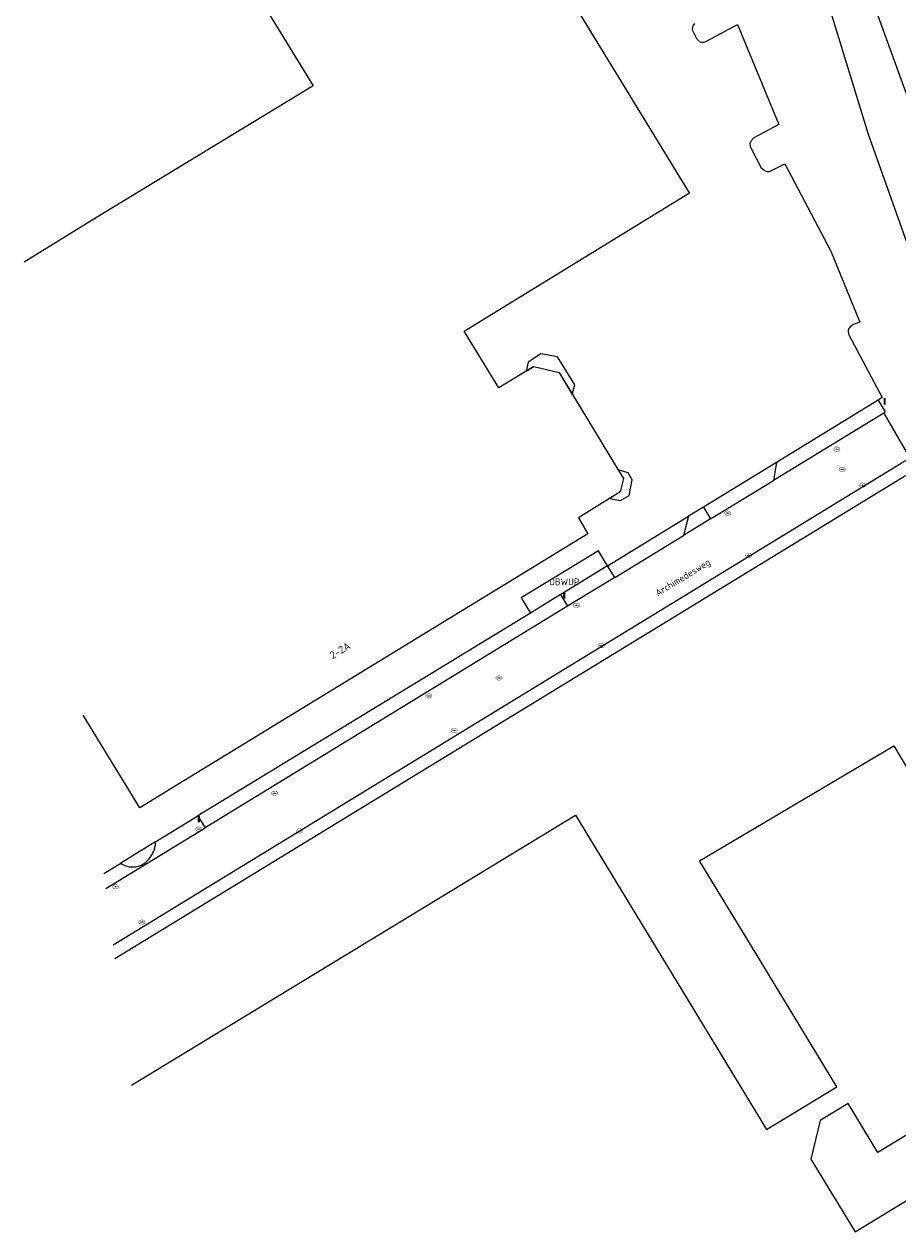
# Model space of a CAD drawing. Header units: metres. Extents: x 207155 to 208055, y 377332 to 379032.
# Tile 30 of 59: x 207257 to 207374, y 378114 to 378276. Entities that reach past the tile are written whole.
import ezdxf
from ezdxf.enums import TextEntityAlignment as Align

# ---------------------------------------------------------------- set-up
doc = ezdxf.new("R2010")
doc.units = ezdxf.units.M
for name, color, linetype, lineweight in [('GB', 1, 'Continuous', 25), ('GIMGMV', 7, 'Continuous', 25), ('GMV', 7, 'Continuous', 25), ('GP1', 7, 'Continuous', 25)]:
    doc.layers.add(name, color=color, linetype=linetype, lineweight=lineweight)
for name, color, linetype in [('NAR', 7, 'Continuous'), ('OBWUP', 7, 'Continuous'), ('ORL', 7, 'Continuous'), ('PPAL', 232, 'Continuous'), ('PPUT', 232, 'Continuous')]:
    doc.layers.add(name, color=color, linetype=linetype)
doc.styles.add('ISO', font='isocpeur.ttf', dxfattribs={"height": 1})

# ---------------------------------------------------------------- blocks, each defined once
blk = doc.blocks.new('put')
at = {"linetype": 'ByBlock', "lineweight": -2}
h = blk.add_hatch(color=0, dxfattribs=at)
h.dxf.hatch_style = 1
edge = h.paths.add_edge_path()
edge.add_spline(control_points=[(0.44, 0), (0.44, 0.04), (0.43, 0.09), (0.36, 0.2), (0.28, 0.26), (0.09, 0.32), (-0.02, 0.33), (-0.22, 0.29), (-0.31, 0.24), (-0.42, 0.12), (-0.44, 0.06), (-0.44, -0.06), (-0.42, -0.12), (-0.33, -0.22), (-0.28, -0.26), (-0.1, -0.33), (0.04, -0.33), (0.27, -0.27), (0.37, -0.2), (0.43, -0.08), (0.44, -0.04), (0.44, 0)], knot_values=[0, 0, 0, 0, 0.380029, 0.380029, 1.118666, 1.118666, 1.857303, 1.857303, 2.59594, 2.59594, 3.13294, 3.13294, 3.66994, 3.66994, 4.20694, 4.20694, 5.079565, 5.079565, 5.952189, 5.952189, 6.283185, 6.283185, 6.283185, 6.283185], degree=3, periodic=0)
edge = h.paths.add_edge_path(flags=16)
edge.add_ellipse((0, 0), major_axis=(0.392, 0), ratio=0.689655, start_angle=0, end_angle=360)
h = blk.add_hatch(color=0, dxfattribs=at)
h.dxf.hatch_style = 1
h.paths.add_polyline_path([(-0.1, 0, -0.096396), (-0.09, 0.04), (-0.25, 0.04, 1), (-0.25, -0.04), (-0.09, -0.04, -0.096396)])
at = {"linetype": 'ByBlock', "lineweight": -2, "true_color": 0x681648}
h = blk.add_hatch(color=219, dxfattribs=at)
h.dxf.hatch_style = 1
h.paths.add_polyline_path([(0.1, 0, 1), (-0.1, 0, 1)])
at = {"linetype": 'ByBlock', "lineweight": -2}
h = blk.add_hatch(color=0, dxfattribs=at)
h.dxf.hatch_style = 1
h.paths.add_polyline_path([(0.25, 0.04), (0.09, 0.04, -0.096396), (0.1, 0, -0.096396), (0.09, -0.04), (0.25, -0.04, 1)])
at = {"color": 0, "linetype": 'ByBlock', "lineweight": -2}
blk.add_attdef('PUT', (0.5, 0.35), '', height=0.5, dxfattribs=at)
blk = doc.blocks.new('paal')
at = {"linetype": 'ByBlock', "lineweight": -2}
h = blk.add_hatch(color=0, dxfattribs=at)
h.dxf.hatch_style = 1
h.paths.add_polyline_path([(0.15, 0.8), (-0.15, 0.8), (-0.15, -0.1), (0, -0.1, -0.414214), (-0.1, 0, -1), (0.1, 0, -0.414214), (0, -0.1), (0.15, -0.1)])
at = {"linetype": 'ByBlock', "lineweight": -2, "true_color": 0x681648}
h = blk.add_hatch(color=219, dxfattribs=at)
h.dxf.hatch_style = 1
h.paths.add_polyline_path([(-0.1, 0, 1), (0.1, 0, 1)])
at = {"color": 0, "linetype": 'ByBlock', "lineweight": -2}
blk.add_attdef('PAAL', (0.5, 0.35), '', height=0.5, dxfattribs=at)

msp = doc.modelspace()

# ---------------------------------------------------------------- linework, layer by layer
at = {"layer": 'GB', "linetype": 'Continuous', "lineweight": 13}
for points in [[(207345.819, 378253.321), (207322.152, 378292.05)], [(207283.913, 378286.343), (207295.332, 378267.664)], [(207295.332, 378267.664), (207266.294, 378250)], [(207315.611, 378234.763), (207345.819, 378253.321)], [(207266.294, 378250), (207256.574, 378244.035)], [(207320.239, 378227.173), (207315.611, 378234.763)], [(207324.948, 378230.045), (207320.239, 378227.173)], [(207324.948, 378230.045), (207328.324, 378229.214)], [(207328.324, 378229.214), (207336.17, 378216.313)], [(207336.17, 378216.313), (207336.962, 378215.011)], [(207336.962, 378215.011), (207336.518, 378213.215)], [(207336.518, 378213.215), (207332.342, 378210.615)], [(207332.342, 378210.615), (207330.912, 378209.725)], [(207330.912, 378209.725), (207332.191, 378207.585)], [(207332.191, 378207.585), (207321.821, 378201.239)], [(207321.821, 378201.239), (207277.185, 378173.99)], [(207272.075, 378170.871), (207264.494, 378183.291)], [(207347.159, 378163.755), (207373.229, 378179.186)], [(207373.229, 378179.186), (207380.501, 378166.9)], [(207277.185, 378173.99), (207272.075, 378170.871)], [(207270.964, 378133.67), (207330.542, 378169.855)], [(207330.542, 378169.855), (207345.487, 378145.248)], [(207354.76, 378151.266), (207347.159, 378163.755)], [(207365.578, 378133.454), (207354.76, 378151.266)], [(207345.487, 378145.248), (207356.134, 378127.718)], [(207396.742, 378140.245), (207371.067, 378124.651)], [(207356.134, 378127.718), (207365.578, 378133.454)], [(207367.09, 378131.198), (207363.329, 378128.914)], [(207371.067, 378124.651), (207367.09, 378131.198)], [(207363.329, 378128.914), (207362.111, 378123.741)], [(207362.111, 378123.741), (207368.029, 378113.998)], [(207368.029, 378113.998), (207379.858, 378121.182)]]:
    msp.add_lwpolyline(points, dxfattribs=at)
at = {"layer": 'GIMGMV', "linetype": 'Continuous', "lineweight": 13}
for points in [[(207333.609, 378205.32), (207323.222, 378199.019)], [(207334.831, 378203.306), (207333.609, 378205.32)], [(207323.222, 378199.019), (207324.494, 378196.969)]]:
    msp.add_lwpolyline(points, dxfattribs=at)
at = {"layer": 'GMV', "linetype": 'Continuous', "lineweight": 13}
for points in [[(207358.019, 378299.553), (207369.805, 378261.175)], [(207375.293, 378265.594), (207369.92, 378280.406)], [(207346.478, 378276.01), (207346.252, 378275.7)], [(207348.107, 378273.639), (207352.27, 378275.874)], [(207352.27, 378275.874), (207357.825, 378262.482)], [(207346.303, 378274.923), (207346.749, 378274.013)], [(207357.825, 378262.482), (207354.454, 378260.692)], [(207369.805, 378261.175), (207383.137, 378223.644)], [(207354.051, 378259.355), (207355.455, 378256.697)], [(207356.813, 378256.317), (207358.612, 378257.223)], [(207358.612, 378257.223), (207364.772, 378245.502)], [(207364.772, 378245.502), (207368.662, 378235.993)], [(207368.662, 378235.993), (207367.699, 378235.614)], [(207367.203, 378234.302), (207371.659, 378225.859)], [(207371.118, 378225.523), (207357.483, 378217.171)], [(207371.659, 378225.859), (207371.118, 378225.523)], [(207371.118, 378225.523), (207372.072, 378223.938)], [(207371.883, 378223.79), (207357.077, 378214.746)], [(207372.072, 378223.938), (207371.883, 378223.79)], [(207371.883, 378223.79), (207375.374, 378217.726)], [(207357.483, 378217.171), (207347.691, 378211.178)], [(207357.483, 378217.171), (207357.077, 378214.746)], [(207375.374, 378217.726), (207357.765, 378206.977)], [(207376.633, 378216.48), (207268.756, 378150.608)], [(207348.654, 378209.601), (207357.077, 378214.746)], [(207347.691, 378211.178), (207345.684, 378209.949)], [(207347.691, 378211.178), (207348.654, 378209.601)], [(207334.834, 378203.307), (207345.684, 378209.949)], [(207345.684, 378209.949), (207345.035, 378207.391)], [(207348.654, 378209.601), (207345.035, 378207.391)], [(207335.786, 378201.741), (207345.035, 378207.391)], [(207357.765, 378206.977), (207268.516, 378152.447)], [(207334.831, 378203.306), (207328.768, 378199.617)], [(207334.831, 378203.306), (207334.834, 378203.307)], [(207335.786, 378201.741), (207334.831, 378203.306)], [(207335.786, 378201.741), (207329.461, 378197.877)], [(207328.501, 378199.455), (207324.494, 378196.969)], [(207328.768, 378199.617), (207328.501, 378199.455)], [(207328.501, 378199.455), (207329.461, 378197.877)], [(207329.461, 378197.877), (207280.858, 378168.187)], [(207324.494, 378196.969), (207279.888, 378169.777)], [(207274.122, 378166.26), (207279.888, 378169.777)], [(207279.888, 378169.777), (207280.858, 378168.187)], [(207267.526, 378160.043), (207280.858, 378168.187)], [(207274.122, 378166.26), (207269.544, 378163.419)], [(207274.128, 378165.953), (207274.109, 378165.647)], [(207274.122, 378166.26), (207274.128, 378165.953)], [(207267.263, 378162.055), (207269.544, 378163.419)]]:
    msp.add_lwpolyline(points, dxfattribs=at)
for points in [[(207346.252, 378275.7, 0.196992), (207346.303, 378274.923)], [(207346.749, 378274.013, 0.1276259), (207347.343, 378273.541)], [(207347.343, 378273.541, 0.1858284), (207348.107, 378273.639)], [(207353.964, 378260.107, 0.1874526), (207354.051, 378259.355)], [(207354.454, 378260.692, 0.0568756), (207353.964, 378260.107)], [(207355.455, 378256.697, 0.0672505), (207356.052, 378256.209)], [(207356.052, 378256.209, 0.1654106), (207356.813, 378256.317)], [(207367.157, 378235.07, 0.2161503), (207367.203, 378234.302)], [(207367.699, 378235.614, 0.1252298), (207367.157, 378235.07)], [(207273.958, 378165.052, 0.0723039), (207274.109, 378165.647)], [(207272.679, 378163.398, 0.0864127), (207273.438, 378164.132)], [(207273.438, 378164.132, 0.0610315), (207273.958, 378165.052)], [(207269.544, 378163.419, 0.0741708), (207270.275, 378163.061)], [(207270.275, 378163.061, 0.0758827), (207271.079, 378162.93)], [(207271.079, 378162.93, 0.072951), (207271.915, 378163.041)], [(207271.915, 378163.041, 0.07959), (207272.679, 378163.398)]]:
    msp.add_lwpolyline(points, format="xyb", dxfattribs=at)
at = {"layer": 'GP1', "linetype": 'Continuous', "lineweight": 13}
for points in [[(207325.866, 378231.737), (207324.177, 378230.632)], [(207328.098, 378231.342), (207325.866, 378231.737)], [(207324.177, 378230.632), (207323.912, 378229.413)], [(207323.912, 378229.413), (207324.948, 378230.045)], [(207330.461, 378227.573), (207328.098, 378231.342)], [(207328.324, 378229.214), (207330.1, 378226.294)], [(207330.1, 378226.294), (207330.461, 378227.573)], [(207337.573, 378215.756), (207336.254, 378216.175)], [(207336.254, 378216.175), (207336.962, 378215.011)], [(207338.138, 378214.858), (207337.573, 378215.756)], [(207337.707, 378212.747), (207338.138, 378214.858)], [(207336.518, 378213.215), (207335.118, 378212.343)], [(207335.118, 378212.343), (207336.56, 378212.045)], [(207336.56, 378212.045), (207337.707, 378212.747)]]:
    msp.add_lwpolyline(points, dxfattribs=at)

# ---------------------------------------------------------------- block references
at = {"layer": 'PPAL', "linetype": 'Continuous', "lineweight": 13}
for p in [(207372, 378225), (207329, 378199), (207280, 378169)]:
    msp.add_blockref('paal', p, dxfattribs=at)
at = {"layer": 'PPUT', "linetype": 'Continuous', "lineweight": 13}
for p in [(207365.594, 378218.953), (207366.31, 378216.23), (207369.031, 378214.125), (207350.938, 378210.375), (207353.766, 378204.719), (207330.656, 378198), (207334.016, 378192.594), (207320.27, 378188.27), (207310.859, 378185.844), (207314.25, 378181.219), (207290.172, 378172.813), (207280, 378168), (207293.547, 378167.766), (207268.859, 378160.266), (207272.375, 378155.531)]:
    msp.add_blockref('put', p, dxfattribs=at)

# ---------------------------------------------------------------- texts
at = {"layer": 'NAR', "linetype": 'Continuous', "lineweight": 13, "style": 'ISO'}
msp.add_text('2-2A', height=1, rotation=31.4, dxfattribs=at).set_placement((207298.941, 378191.958), align=Align.MIDDLE_CENTER)
at = {"layer": 'OBWUP', "linetype": 'Continuous', "lineweight": 13, "style": 'ISO'}
msp.add_text('OBWUP', height=0.9, dxfattribs=at).set_placement((207329.027, 378201.158), align=Align.MIDDLE_CENTER)
at = {"layer": 'ORL', "linetype": 'Continuous', "lineweight": 13, "style": 'ISO'}
msp.add_text('Archimedesweg', height=0.9, rotation=31.4, dxfattribs=at).set_placement((207344.912, 378201.754), align=Align.MIDDLE_CENTER)

doc.saveas('drawing.dxf')
